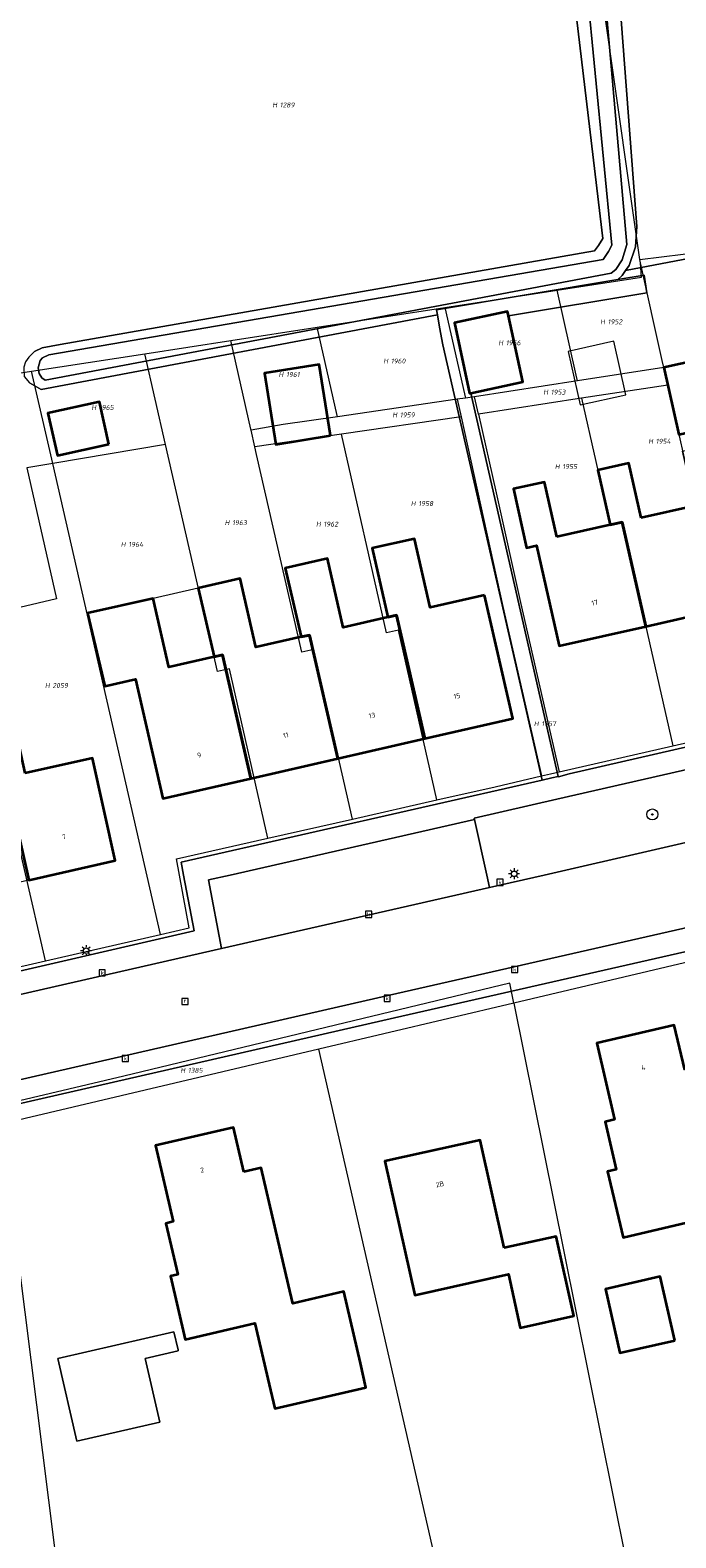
# Model space of a CAD drawing. Header units: metres. Extents: x 250001 to 257773, y 598992 to 609118.
# Tile 34 of 256: x 251458 to 251505, y 600952 to 601062. Entities that reach past the tile are written whole.
import ezdxf
from ezdxf.enums import TextEntityAlignment as Align
from ezdxf.lldxf.tags import DXFTag

# ---------------------------------------------------------------- set-up
doc = ezdxf.new("R2010")
doc.units = ezdxf.units.M
for name, color, linetype, lineweight in [('B-WE-GR-BOOM-S', 252, 'Continuous', 25), ('B-WE-GR-GROENVOORZIENING-GV', 252, 'Continuous', 18), ('B-WE-KG-GRENS_PERCEEL-G', 150, 'KG-PERCEEL', 18), ('B-WE-KG-GRENS_PERCEEL-S', 150, 'Continuous', 25), ('B-WE-KL-ET_LS_OV_LICHTMAST-S', 252, 'Continuous', 25), ('B-WE-OG-BEBOUWING-GV', 1, 'Continuous', 35), ('B-WE-OG-BEBOUWING-T18', 7, 'Continuous', 18), ('B-WE-OG-BEBOUWING_LUIFEL-GV', 1, 'Continuous', 18), ('B-WE-OG-BEBOUWING_OVERBOUWING-GV', 1, 'Continuous', 18), ('B-WE-OG-TERREIN_ERF-GV', 7, 'Continuous', 18), ('B-WE-OG-WATER-GV', 252, 'Continuous', 18), ('B-WE-OG-WATER_SLOOT-GV', 252, 'Continuous', 18), ('B-WE-RI-GWA_KOLK-S', 252, 'Continuous', 25), ('B-WE-RI-GWA_RIOOLPUT-S', 252, 'Continuous', 25), ('B-WE-VH-VERHARDING_GESLOTEN-GV', 252, 'Continuous', 18), ('B-WE-VH-VERHARDING_OPEN-GV', 252, 'Continuous', 18), ('X-XX-AL-REFERENTIE-G', 7, 'Continuous', 18)]:
    doc.layers.add(name, color=color, linetype=linetype, lineweight=lineweight)
doc.styles.add('NLCS-ISO', font='NLCS-ISO.ttf')
doc.styles.add('NLCS-ISO-ANNOTATIEF-T18', font='NLCS-ISO.ttf', dxfattribs={"height": 1.8})
doc.styles.get("Standard").update_dxf_attribs({"font": 'NLCS-ISO.ttf'})
tags = doc.linetypes.add('KG-PERCEEL', pattern='A,5.5,-2,["P",Standard,S=1.8,R=0,X=-0.5,Y=-0.9],-2,5.5,-2,[5,NLCS.SHX,S=0.75,R=0,X=0,Y=0],-2', length=19).pattern_tags.tags
tags[6] = DXFTag(74, 10)

# ---------------------------------------------------------------- blocks, each defined once
blk = doc.blocks.new('SKG-PERCEELNUMMER-SO')
at = {"style": 'NLCS-ISO', "oblique": 10, "flags": 1}
blk.add_attdef('GEMEENTECODE', text='', height=1.8, dxfattribs=at).set_placement((0, 2.55), align=Align.MIDDLE_CENTER)
at = {"style": 'NLCS-ISO', "oblique": 10}
blk.add_attdef('SECTIE', text='', height=1.8, dxfattribs=at).set_placement((-0.5, 0), align=Align.MIDDLE_RIGHT)
blk.add_attdef('PERCEELNUMMER', text='', height=1.8, dxfattribs=at).set_placement((0.5, 0), align=Align.MIDDLE_LEFT)
blk = doc.blocks.new('BS2021-132-Xref-KAD-20210617')
at = {"layer": 'B-WE-KG-GRENS_PERCEEL-G', "flags": 128}
for points in [[(251502.291, 601044.812), (251497.411, 601079.015)], [(251502.291, 601044.812), (251508.587, 601045.578)], [(251502.328, 601044.555), (251502.291, 601044.812)], [(251502.412, 601043.528), (251502.328, 601044.555)], [(251504.03, 601036.945), (251503.916, 601037.456), (251502.328, 601044.555)], [(251488.113, 601041.323), (251496.285, 601042.583)], [(251496.285, 601042.583), (251502.412, 601043.528)], [(251497.761, 601035.974), (251497.665, 601036.399), (251496.285, 601042.583)], [(251478.805, 601039.887), (251488.113, 601041.323)], [(251488.113, 601041.323), (251489.541, 601035.025), (251489.61, 601034.719)], [(251472.526, 601038.919), (251478.805, 601039.887)], [(251480.288, 601033.365), (251480.267, 601033.456), (251478.805, 601039.887)], [(251466.27, 601037.954), (251472.526, 601038.919)], [(251473.995, 601032.451), (251472.526, 601038.919)], [(251458.042, 601036.685), (251466.27, 601037.954)], [(251467.779, 601031.344), (251466.27, 601037.954)], [(251449.036, 601035.277), (251458.042, 601036.685)], [(251459.587, 601029.958), (251458.042, 601036.685)], [(251504.03, 601036.945), (251497.761, 601035.974)], [(251504.315, 601035.672), (251504.03, 601036.945)], [(251497.761, 601035.974), (251490.257, 601034.814)], [(251504.315, 601035.672), (251498.048, 601034.703)], [(251504.315, 601035.672), (251506.28, 601026.88), (251507.148, 601027.071), (251510.82, 601010.815)], [(251489.009, 601034.632), (251480.288, 601033.365)], [(251489.61, 601034.719), (251489.009, 601034.632)], [(251489.009, 601034.632), (251489.289, 601033.36)], [(251490.257, 601034.814), (251489.61, 601034.719)], [(251490.545, 601033.542), (251490.257, 601034.814)], [(251498.048, 601034.703), (251490.545, 601033.542)], [(251498.048, 601034.703), (251500.13, 601025.5), (251501.003, 601025.693), (251504.684, 601009.404)], [(251476.331, 601032.79), (251474.007, 601032.397)], [(251480.288, 601033.365), (251476.331, 601032.79)], [(251489.289, 601033.36), (251480.577, 601032.094)], [(251489.289, 601033.36), (251492.335, 601019.557), (251495.148, 601007.211)], [(251490.545, 601033.542), (251491.84, 601027.834), (251493.603, 601019.846), (251496.414, 601007.502)], [(251474.007, 601032.397), (251473.995, 601032.451)], [(251474.286, 601031.178), (251474.007, 601032.397)], [(251480.577, 601032.094), (251474.286, 601031.178)], [(251487.533, 601005.473), (251484.721, 601017.824), (251483.86, 601017.63), (251480.577, 601032.094)], [(251467.779, 601031.344), (251459.587, 601029.958)], [(251475.238, 601002.683), (251472.428, 601015.014), (251471.57, 601014.82), (251467.779, 601031.344)], [(251481.381, 601004.077), (251478.57, 601016.418), (251477.71, 601016.22), (251474.414, 601030.619), (251474.286, 601031.178)], [(251459.587, 601029.958), (251457.704, 601029.639), (251459.847, 601020.112), (251452.755, 601018.427)], [(251467.414, 600995.667), (251459.587, 601029.958)], [(251459.043, 600993.75), (251455.996, 601007.052), (251455.32, 601006.9), (251452.755, 601018.427)], [(251504.684, 601009.404), (251510.82, 601010.815)], [(251496.414, 601007.502), (251504.684, 601009.404)], [(251495.78, 601007.356), (251496.414, 601007.502)], [(251487.533, 601005.473), (251491.755, 601006.431)], [(251491.755, 601006.431), (251495.148, 601007.211)], [(251495.148, 601007.211), (251495.78, 601007.356)], [(251481.381, 601004.077), (251487.533, 601005.473)], [(251475.238, 601002.683), (251481.381, 601004.077)], [(251467.414, 600995.667), (251469.509, 600996.147), (251468.58, 601001.173), (251475.238, 601002.683)], [(251459.043, 600993.75), (251467.414, 600995.667)], [(251510.882, 600994.872), (251493.119, 600990.675)], [(251452.917, 600992.347), (251459.043, 600993.75)], [(251493.119, 600990.675), (251492.824, 600992.138), (251464.746, 600985.35), (251433.647, 600978.011), (251433.641, 600976.621)], [(251493.119, 600990.675), (251478.929, 600987.322)], [(251493.119, 600990.675), (251496.769, 600972.597), (251504.831, 600932.421)], [(251478.929, 600987.322), (251455.822, 600981.862)], [(251492.303, 600928.763), (251478.929, 600987.322)], [(251455.822, 600981.862), (251463.568, 600920.374)]]:
    blk.add_lwpolyline(points, dxfattribs=at)
at = {"layer": 'B-WE-KG-GRENS_PERCEEL-S', "xscale": 0.2, "yscale": 0.2, "zscale": 0.2}
for p, values in [((251475.999, 601056.058), {'PERCEELNUMMER': '1289', 'SECTIE': 'H'}), ((251499.852, 601040.272), {'PERCEELNUMMER': '1952', 'SECTIE': 'H'}), ((251492.446, 601038.747), {'PERCEELNUMMER': '1956', 'SECTIE': 'H'}), ((251484.081, 601037.418), {'PERCEELNUMMER': '1960', 'SECTIE': 'H'}), ((251476.456, 601036.438), {'PERCEELNUMMER': '1961', 'SECTIE': 'H'}), ((251495.713, 601035.152), {'PERCEELNUMMER': '1953', 'SECTIE': 'H'}), ((251462.841, 601034.041), {'PERCEELNUMMER': '1965', 'SECTIE': 'H'}), ((251484.734, 601033.497), {'PERCEELNUMMER': '1959', 'SECTIE': 'H'}), ((251503.351, 601031.578), {'PERCEELNUMMER': '1954', 'SECTIE': 'H'}), ((251496.554, 601029.737), {'PERCEELNUMMER': '1955', 'SECTIE': 'H'}), ((251486.076, 601027.046), {'PERCEELNUMMER': '1958', 'SECTIE': 'H'}), ((251472.535, 601025.654), {'PERCEELNUMMER': '1963', 'SECTIE': 'H'}), ((251479.179, 601025.545), {'PERCEELNUMMER': '1962', 'SECTIE': 'H'}), ((251464.978, 601024.073), {'PERCEELNUMMER': '1964', 'SECTIE': 'H'}), ((251459.457, 601013.798), {'PERCEELNUMMER': '2059', 'SECTIE': 'H'}), ((251495.025, 601011.017), {'PERCEELNUMMER': '1957', 'SECTIE': 'H'}), ((251469.315, 600985.785), {'PERCEELNUMMER': '1385', 'SECTIE': 'H'})]:
    blk.add_blockref('SKG-PERCEELNUMMER-SO', p, dxfattribs=at).add_auto_attribs(values)
blk = doc.blocks.new('SKL-ET_OV_LICHTMAST-SO')
at = {"color": 0, "linetype": 'ByBlock', "lineweight": 18}
for points in [[(-1.25, 0), (-2, 0)], [(-1.41, 1.41), (-0.88, 0.88)], [(0, 2), (0, 1.25)], [(0.88, 0.88), (1.41, 1.41)], [(2, 0), (1.25, 0)], [(-1.41, -1.41), (-0.88, -0.88)], [(0, -1.25), (0, -2)], [(0.88, -0.88), (1.41, -1.41)]]:
    blk.add_lwpolyline(points, dxfattribs=at)
blk.add_circle((0, 0), 1, dxfattribs=at)
blk = doc.blocks.new('SRI-KOLK-SO')
at = {"color": 0, "linetype": 'ByBlock', "lineweight": 18}
blk.add_lwpolyline([(-1.125, -1.125), (1.125, -1.125), (1.125, 1.125), (-1.125, 1.125)], close=True, dxfattribs=at)
at = {"color": 0, "linetype": 'ByBlock', "lineweight": 18, "style": 'NLCS-ISO'}
blk.add_text('k', height=1.5, dxfattribs=at).set_placement((0, 0), align=Align.MIDDLE_CENTER)
blk = doc.blocks.new('SRI-PUT_INSPECTIEPUT_RIOOLPUT-SO')
at = {"color": 0, "linetype": 'ByBlock', "lineweight": 18}
blk.add_lwpolyline([(-1.12, -1.12), (1.12, -1.12), (1.12, 1.12), (-1.12, 1.12)], close=True, dxfattribs=at)
at = {"color": 0, "linetype": 'ByBlock', "lineweight": 18, "style": 'NLCS-ISO'}
blk.add_text('r', height=1.5, dxfattribs=at).set_placement((0, 0.28), align=Align.MIDDLE_CENTER)
blk = doc.blocks.new('SGR-BOOM_01-SO')
at = {"linetype": 'ByBlock', "lineweight": 18}
h = blk.add_hatch(color=0, dxfattribs=at)
h.dxf.hatch_style = 1
edge = h.paths.add_edge_path()
edge.add_arc((0, 0), 0.25, 0, 360)
at = {"color": 0, "linetype": 'ByBlock', "lineweight": 18}
for radius in [2, 0.25]:
    blk.add_circle((0, 0), radius, dxfattribs=at)
blk = doc.blocks.new('BS2021-132-Xref-BGT-GRIJS-20210617-aangepast')
at = {"layer": 'B-WE-GR-GROENVOORZIENING-GV', "flags": 128}
for points in [[(251557.321, 601077.38), (251555.936, 601086.302), (251496.327, 601081.137), (251496.611, 601078.652), (251497.377, 601079.138), (251498.131, 601079.274), (251498.791, 601079.197), (251499.209, 601078.924), (251499.711, 601078.305), (251500.575, 601067.082), (251502.081, 601047.218), (251501.973, 601045.736), (251501.515, 601044.379), (251501.255, 601044.014), (251508.498, 601045.386), (251509.008, 601045.464), (251508.884, 601046.718), (251505.993, 601072.382)], [(251511.533, 601003.717), (251510.385, 601008.759), (251496.245, 601005.516), (251490.238, 601004.147), (251490.259, 601004.05), (251491.15, 601000), (251491.35, 600999.089), (251495.323, 601000)]]:
    blk.add_lwpolyline(points, close=True, dxfattribs=at)
at = {"layer": 'B-WE-OG-BEBOUWING-GV', "flags": 128}
for points in [[(251492.741, 601040.712), (251492.671, 601041.034), (251488.796, 601040.194), (251489.907, 601035.071), (251489.989, 601035.089), (251493.782, 601035.911)], [(251479.797, 601031.995), (251478.96, 601037.17), (251475.453, 601036.6), (251474.979, 601036.526), (251475.816, 601031.351)], [(251507.561, 601032.611), (251506.469, 601037.491), (251504.03, 601036.945), (251505.121, 601032.066)], [(251463.667, 601031.372), (251462.981, 601034.447), (251459.231, 601033.611), (251459.917, 601030.536)], [(251502.39, 601026), (251501.5, 601029.99), (251499.23, 601029.48), (251500.13, 601025.5), (251501.003, 601025.693), (251502.718, 601018.105), (251508.86, 601019.493), (251507.148, 601027.071), (251506.28, 601026.88)], [(251496.25, 601024.63), (251495.35, 601028.61), (251493.09, 601028.11), (251494.05, 601023.82), (251494.78, 601023.98), (251496.41, 601016.68), (251502.718, 601018.105), (251501.003, 601025.693), (251500.13, 601025.5)], [(251490.999, 601020.386), (251487.033, 601019.478), (251485.889, 601024.476), (251482.819, 601023.788), (251483.966, 601018.776), (251484.597, 601018.921), (251486.653, 601009.932), (251493.052, 601011.393)], [(251483.966, 601018.776), (251480.702, 601018.029), (251479.556, 601023.037), (251476.498, 601022.347), (251477.646, 601017.33), (251478.267, 601017.472), (251480.323, 601008.486), (251486.653, 601009.932), (251484.597, 601018.921)], [(251477.646, 601017.33), (251474.361, 601016.578), (251473.215, 601021.589), (251470.167, 601020.891), (251471.314, 601015.881), (251471.937, 601016.024), (251473.995, 601007.03), (251480.323, 601008.486), (251478.267, 601017.472)], [(251471.314, 601015.881), (251468.021, 601015.127), (251466.874, 601020.142), (251462.12, 601019.064), (251463.362, 601013.758), (251465.605, 601014.267), (251467.588, 601005.566), (251473.995, 601007.03), (251471.937, 601016.024)], [(251457.58, 601007.41), (251456.69, 601011.41), (251454.43, 601010.9), (251455.32, 601006.9), (251456.166, 601007.089), (251457.833, 600999.63), (251464.12, 601001.07), (251462.46, 601008.5)], [(251505.57, 600985.81), (251504.799, 600989.069), (251499.16, 600987.76), (251500.459, 600982.199), (251499.76, 600982.04), (251500.579, 600978.56), (251499.94, 600978.41), (251501.07, 600973.609), (251506.112, 600974.797), (251507.544, 600968.723), (251514.377, 600970.334), (251512.424, 600978.616), (251508.999, 600977.809), (251507.029, 600986.16)], [(251473.47, 600978.39), (251472.72, 600981.619), (251467.059, 600980.31), (251468.339, 600974.77), (251467.799, 600974.64), (251468.67, 600970.91), (251468.14, 600970.79), (251469.209, 600966.199), (251474.279, 600967.38), (251475.32, 600962.92), (251475.727, 600961.162), (251482.366, 600962.702), (251481.959, 600964.459), (251480.747, 600969.68), (251477.036, 600968.82), (251476.73, 600970.14), (251474.739, 600978.68)], [(251492.41, 600972.859), (251490.67, 600980.709), (251483.739, 600979.16), (251485.91, 600969.42), (251492.73, 600970.939), (251493.589, 600967.04), (251497.489, 600967.91), (251496.2, 600973.699)], [(251504.831, 600966.126), (251503.773, 600970.771), (251499.787, 600969.863), (251500.845, 600965.218)]]:
    blk.add_lwpolyline(points, close=True, dxfattribs=at)
at = {"layer": 'B-WE-OG-BEBOUWING_LUIFEL-GV', "flags": 128}
for points in [[(251500.403, 601038.874), (251497.077, 601038.122), (251497.961, 601034.221), (251501.262, 601034.969)], [(251466.874, 601020.142), (251468.021, 601015.127), (251471.314, 601015.881), (251470.167, 601020.891)]]:
    blk.add_lwpolyline(points, close=True, dxfattribs=at)
at = {"layer": 'B-WE-OG-BEBOUWING_OVERBOUWING-GV', "flags": 128}
blk.add_lwpolyline([(251468.715, 600965.362), (251468.698, 600965.437), (251468.394, 600966.75), (251459.946, 600964.796), (251461.322, 600958.781), (251467.381, 600960.175), (251466.313, 600964.815)], close=True, dxfattribs=at)
at = {"layer": 'B-WE-OG-TERREIN_ERF-GV', "flags": 128}
for points in [[(251457.847, 601037.699), (251458.243, 601038.113), (251458.814, 601038.367), (251460.13, 601038.629), (251498.999, 601045.446), (251499.281, 601045.83), (251499.603, 601046.331), (251495.896, 601077.543)], [(251437.505, 600988.457), (251469.873, 600995.941), (251469.101, 601000), (251468.923, 601000.933), (251495.179, 601006.913), (251487.951, 601038.6), (251487.712, 601039.878), (251487.559, 601040.776), (251458.735, 601035.339), (251457.886, 601035.824)], [(251508.498, 601045.386), (251501.255, 601044.014), (251500.993, 601043.648), (251500.687, 601043.354), (251502.598, 601043.673), (251502.811, 601042.391), (251492.741, 601040.712), (251493.782, 601035.911), (251489.989, 601035.089), (251496.354, 601007.182), (251496.364, 601007.14), (251497.157, 601007.366), (251533.438, 601015.685)], [(251426.916, 600912.114), (251562.994, 600951.274), (251563.795, 600945.388), (251572.647, 600947.446), (251564.483, 600982.818), (251562.122, 600993.102), (251560.863, 600998.669), (251555.917, 600997.511), (251550.861, 601000), (251544.237, 601003.261), (251529.852, 601000), (251529.834, 600999.996), (251523.487, 600998.482), (251484.448, 600989.602), (251432.311, 600977.663)]]:
    blk.add_lwpolyline(points, dxfattribs=at)
for points in [[(251474.979, 601036.526), (251475.453, 601036.6), (251478.96, 601037.17), (251479.797, 601031.995), (251475.816, 601031.351)], [(251507.561, 601032.611), (251505.121, 601032.066), (251504.03, 601036.945), (251506.469, 601037.491)], [(251462.981, 601034.447), (251463.667, 601031.372), (251459.917, 601030.536), (251459.231, 601033.611)], [(251515.606, 601028.972), (251519.59, 601029.86), (251521.28, 601022.3), (251515.011, 601020.883), (251508.86, 601019.493), (251502.718, 601018.105), (251496.41, 601016.68), (251494.78, 601023.98), (251494.05, 601023.82), (251493.09, 601028.11), (251495.35, 601028.61), (251496.25, 601024.63), (251500.13, 601025.5), (251499.23, 601029.48), (251501.5, 601029.99), (251502.39, 601026), (251506.28, 601026.88), (251505.39, 601030.86), (251507.65, 601031.37), (251508.54, 601027.38), (251512.45, 601028.26), (251511.56, 601032.25), (251513.81, 601032.75), (251514.715, 601032.953)], [(251466.874, 601020.142), (251468.021, 601015.127), (251471.314, 601015.881), (251470.167, 601020.891), (251473.215, 601021.589), (251474.361, 601016.578), (251477.646, 601017.33), (251476.498, 601022.347), (251479.556, 601023.037), (251480.702, 601018.029), (251483.966, 601018.776), (251482.819, 601023.788), (251485.889, 601024.476), (251487.033, 601019.478), (251490.999, 601020.386), (251493.052, 601011.393), (251486.653, 601009.932), (251480.323, 601008.486), (251473.995, 601007.03), (251467.588, 601005.566), (251465.605, 601014.267), (251463.362, 601013.758), (251462.12, 601019.064)], [(251450.53, 601010.03), (251451.43, 601006.03), (251455.32, 601006.9), (251454.43, 601010.9), (251456.69, 601011.41), (251457.58, 601007.41), (251462.46, 601008.5), (251464.12, 601001.07), (251457.833, 600999.63), (251451.701, 600998.225), (251445.57, 600996.821), (251439.28, 600995.38), (251437.65, 601002.68), (251436.93, 601002.52), (251435.98, 601006.77), (251438.24, 601007.28), (251439.13, 601003.28), (251443.02, 601004.15), (251442.13, 601008.15), (251444.4, 601008.66), (251445.3, 601004.66), (251449.19, 601005.53), (251448.29, 601009.53)], [(251499.94, 600978.41), (251500.579, 600978.56), (251499.76, 600982.04), (251500.459, 600982.199), (251499.16, 600987.76), (251504.799, 600989.069), (251505.57, 600985.81), (251507.029, 600986.16), (251508.999, 600977.809), (251512.424, 600978.616), (251514.377, 600970.334), (251507.544, 600968.723), (251506.112, 600974.797), (251501.07, 600973.609)], [(251481.959, 600964.459), (251482.366, 600962.702), (251475.727, 600961.162), (251475.32, 600962.92), (251474.279, 600967.38), (251469.209, 600966.199), (251468.14, 600970.79), (251468.67, 600970.91), (251467.799, 600974.64), (251468.339, 600974.77), (251467.059, 600980.31), (251472.72, 600981.619), (251473.47, 600978.39), (251474.739, 600978.68), (251476.73, 600970.14), (251477.036, 600968.82), (251480.747, 600969.68)], [(251492.41, 600972.859), (251496.2, 600973.699), (251497.489, 600967.91), (251493.589, 600967.04), (251492.73, 600970.939), (251485.91, 600969.42), (251483.739, 600979.16), (251490.67, 600980.709)], [(251503.773, 600970.771), (251504.831, 600966.126), (251500.845, 600965.218), (251499.787, 600969.863)], [(251468.715, 600965.362), (251466.313, 600964.815), (251467.381, 600960.175), (251461.322, 600958.781), (251459.946, 600964.796), (251468.394, 600966.75), (251468.698, 600965.437)]]:
    blk.add_lwpolyline(points, close=True, dxfattribs=at)
at = {"layer": 'B-WE-OG-WATER-GV', "flags": 128}
blk.add_lwpolyline([(251497.214, 601077.18), (251500.257, 601045.85), (251500.013, 601045.386), (251499.611, 601044.809), (251459.295, 601037.865), (251458.839, 601037.651), (251458.661, 601037.448), (251458.51, 601036.92), (251458.603, 601036.512), (251458.774, 601036.204), (251459.023, 601036.035), (251500.216, 601043.82), (251500.533, 601044.087), (251501.016, 601044.78), (251501.351, 601045.905), (251498.611, 601077.159)], dxfattribs=at)
at = {"layer": 'B-WE-OG-WATER_SLOOT-GV', "flags": 128}
for points in [[(251495.896, 601077.543), (251499.603, 601046.331), (251499.281, 601045.83), (251498.999, 601045.446), (251460.13, 601038.629), (251458.814, 601038.367), (251458.243, 601038.113), (251457.847, 601037.699), (251457.601, 601037.358), (251457.48, 601036.965), (251457.506, 601036.301), (251457.886, 601035.824), (251458.735, 601035.339), (251487.559, 601040.776), (251487.495, 601041.154), (251500.687, 601043.354), (251500.993, 601043.648), (251501.255, 601044.014), (251501.515, 601044.379), (251501.973, 601045.736), (251502.081, 601047.218), (251500.575, 601067.082)], [(251498.611, 601077.159), (251501.351, 601045.905), (251501.016, 601044.78), (251500.533, 601044.087), (251500.216, 601043.82), (251459.023, 601036.035), (251458.774, 601036.204), (251458.603, 601036.512), (251458.51, 601036.92), (251458.661, 601037.448), (251458.839, 601037.651), (251459.295, 601037.865), (251499.611, 601044.809), (251500.013, 601045.386), (251500.257, 601045.85), (251497.214, 601077.18)]]:
    blk.add_lwpolyline(points, dxfattribs=at)
at = {"layer": 'B-WE-VH-VERHARDING_GESLOTEN-GV', "flags": 128}
for points in [[(251596.14, 601022.959), (251562.39, 601015.229), (251558.29, 601014.449), (251553.559, 601013.349), (251535.01, 601009.099), (251525.85, 601007.03), (251522.359, 601006.199), (251513.093, 601004.074), (251511.533, 601003.717), (251495.323, 601000), (251491.35, 600999.089), (251471.85, 600994.65), (251440.521, 600987.487)], [(251431.929, 600979.319), (251484.07, 600991.26), (251522.494, 601000)]]:
    blk.add_lwpolyline(points, dxfattribs=at)
at = {"layer": 'B-WE-VH-VERHARDING_OPEN-GV', "flags": 128}
for points in [[(251502.811, 601042.391), (251502.598, 601043.673), (251500.687, 601043.354), (251487.495, 601041.154), (251487.559, 601040.776), (251487.712, 601039.878), (251487.951, 601038.6), (251495.179, 601006.913), (251495.889, 601007.075), (251496.354, 601007.182), (251489.989, 601035.089), (251489.907, 601035.071), (251488.796, 601040.194), (251492.671, 601041.034), (251492.741, 601040.712)], [(251491.15, 601000), (251490.259, 601004.05), (251472.479, 601000), (251470.899, 600999.64), (251471.85, 600994.65), (251491.35, 600999.089)]]:
    blk.add_lwpolyline(points, close=True, dxfattribs=at)
for points in [[(251578.21, 601020.597), (251562.041, 601016.894), (251557.972, 601016.12), (251555.41, 601015.52), (251554.72, 601018.65), (251555.589, 601018.839), (251555.192, 601020.704), (251554.031, 601020.476), (251533.438, 601015.685), (251497.157, 601007.366), (251496.364, 601007.14), (251496.354, 601007.182), (251495.889, 601007.075), (251495.179, 601006.913), (251468.923, 601000.933), (251469.101, 601000), (251469.873, 600995.941), (251437.505, 600988.457)], [(251440.521, 600987.487), (251471.85, 600994.65), (251470.899, 600999.64), (251472.479, 601000), (251490.259, 601004.05), (251490.238, 601004.147), (251496.245, 601005.516), (251510.385, 601008.759), (251511.533, 601003.717), (251513.093, 601004.074), (251511.944, 601009.116), (251533.796, 601014.125), (251533.819, 601014.03), (251552.42, 601018.319), (251553.559, 601013.349), (251558.29, 601014.449), (251562.39, 601015.229), (251596.14, 601022.959)], [(251432.311, 600977.663), (251484.448, 600989.602), (251523.487, 600998.482), (251529.834, 600999.996), (251529.852, 601000), (251544.237, 601003.261), (251550.861, 601000), (251555.917, 600997.511), (251560.863, 600998.669), (251562.521, 600999.044), (251562.295, 601000), (251562.15, 601000.614), (251559.529, 601000), (251556.109, 600999.199), (251554.482, 601000), (251544.293, 601005.017), (251529.44, 601001.65), (251523.109, 601000.14), (251522.494, 601000), (251484.07, 600991.26), (251431.929, 600979.319)]]:
    blk.add_lwpolyline(points, dxfattribs=at)
at = {"layer": 'B-WE-GR-BOOM-S', "xscale": 0.2, "yscale": 0.2, "zscale": 0.2}
blk.add_blockref('SGR-BOOM_01-SO', (251503.2, 601004.41), dxfattribs=at)
at = {"layer": 'B-WE-KL-ET_LS_OV_LICHTMAST-S', "xscale": 0.2, "yscale": 0.2, "zscale": 0.2}
for p in [(251493.146, 601000.089), (251462.01, 600994.49)]:
    blk.add_blockref('SKL-ET_OV_LICHTMAST-SO', p, dxfattribs=at)
at = {"layer": 'B-WE-RI-GWA_KOLK-S', "xscale": 0.2, "yscale": 0.2, "zscale": 0.2}
for p in [(251492.12, 600999.47), (251482.56, 600997.14), (251493.19, 600993.12), (251463.18, 600992.88), (251483.91, 600991.03), (251464.86, 600986.64)]:
    blk.add_blockref('SRI-KOLK-SO', p, dxfattribs=at)
at = {"layer": 'B-WE-RI-GWA_RIOOLPUT-S', "xscale": 0.2, "yscale": 0.2, "zscale": 0.2}
blk.add_blockref('SRI-PUT_INSPECTIEPUT_RIOOLPUT-SO', (251469.2, 600990.8), dxfattribs=at)
at = {"layer": 'B-WE-OG-BEBOUWING-T18', "style": 'NLCS-ISO-ANNOTATIEF-T18'}
for s, rotation, p in [('17', 12.7, (251499.013, 601019.831)), ('15', 12.9, (251488.992, 601013.031)), ('13', 12.9, (251482.807, 601011.618)), ('11', 13, (251476.534, 601010.179)), ('9', 12.9, (251470.234, 601008.735)), ('7', 12.9, (251460.418, 601002.787)), ('4', 13.1, (251502.545, 600985.979)), ('2', 13, (251470.453, 600978.529)), ('2B', 12.6, (251487.75, 600977.495))]:
    blk.add_text(s, height=0.36, rotation=rotation, dxfattribs=at).set_placement(p, align=Align.MIDDLE)

msp = doc.modelspace()

# ---------------------------------------------------------------- block references
at = {"layer": 'X-XX-AL-REFERENTIE-G'}
for name in ['BS2021-132-Xref-BGT-GRIJS-20210617-aangepast', 'BS2021-132-Xref-KAD-20210617']:
    msp.add_blockref(name, (0, 0), dxfattribs=at)

doc.saveas('drawing.dxf')
